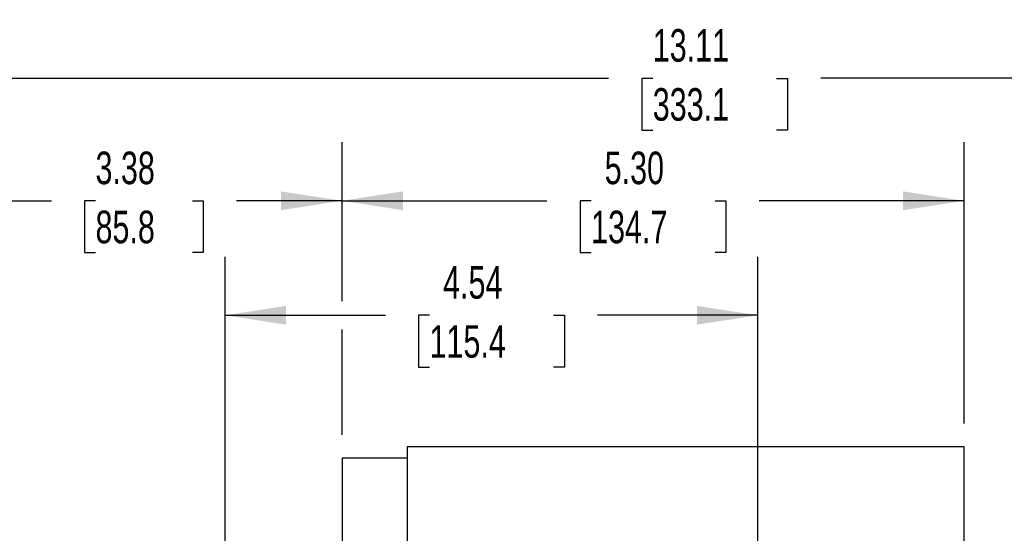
# Model space of a CAD drawing. Header units: inches. Extents: x 0 to 11, y 0 to 8.5.
# Tile 4 of 16: x 1.1 to 3.2, y 4.2 to 5.3. Entities that reach past the tile are written whole.
import ezdxf

# ---------------------------------------------------------------- set-up
doc = ezdxf.new("R2010")
doc.units = ezdxf.units.IN
doc.header["$MEASUREMENT"] = 0
doc.layers.add('DIMENSIONS', color=140, linetype='Continuous', lineweight=25)
doc.styles.add('SLDTEXTSTYLE0', font='TXT', dxfattribs={"width": 0.7})
doc.dimstyles.new('SLDDIMSTYLE0', dxfattribs={"dimtxt": 0.069444, "dimasz": 0.13, "dimexe": 0, "dimexo": 0.0625, "dimgap": 0.017361, "dimtad": 0, "dimtih": 1, "dimtoh": 1, "dimlfac": 4, "dimrnd": 1e-09, "dimzin": 12, "dimdsep": 46, "dimtxsty": 'SLDTEXTSTYLE0', "dimsah": 1, "dimcen": 0.09, "dimadec": 0, "dimazin": 3, "dimtfac": 1, "dimtofl": 0, "dimtmove": 0, "dimatfit": 3, "dimfxl": 0, "dimfrac": 2, "dimtolj": 1, "dimtzin": 12, "dimarcsym": 0})
doc.dimstyles.new('SLDDIMSTYLE1', dxfattribs={"dimtxt": 0.069444, "dimasz": 0.13, "dimexe": 0, "dimexo": 0.0625, "dimgap": 0.017361, "dimtad": 0, "dimtih": 1, "dimtoh": 1, "dimlfac": 4, "dimrnd": 1e-09, "dimzin": 4, "dimdsep": 46, "dimtxsty": 'SLDTEXTSTYLE0', "dimsah": 1, "dimcen": 0.09, "dimadec": 0, "dimazin": 1, "dimtfac": 1, "dimtofl": 0, "dimtmove": 0, "dimatfit": 3, "dimfxl": 0, "dimfrac": 2, "dimtolj": 1, "dimtzin": 12, "dimarcsym": 0})

# ---------------------------------------------------------------- blocks, each defined once
blk = doc.blocks.new('_D_4')
at = {"layer": 'DIMENSIONS'}
for p, q in [((0.9016, 3.9087), (0.9016, 5.2615)), ((4.1801, 3.3275), (4.1801, 5.2615)), ((0.9016, 5.1365), (2.3146, 5.1365)), ((2.4088, 5.1363), (2.3854, 5.1363)), ((2.3854, 5.1363), (2.3854, 5.0259)), ((2.6729, 5.1363), (2.6963, 5.1363)), ((2.6963, 5.1363), (2.6963, 5.0259)), ((4.1801, 5.1365), (2.7671, 5.1365)), ((2.3854, 5.0259), (2.4088, 5.0259)), ((2.6963, 5.0259), (2.6729, 5.0259))]:
    blk.add_line(p, q, dxfattribs=at)
for points in [[(0.9016, 5.1365), (1.0316, 5.1165), (1.0316, 5.1565)], [(4.1801, 5.1365), (4.0501, 5.1565), (4.0501, 5.1165)]]:
    blk.add_solid(points, dxfattribs=at)
at = {"layer": 'DIMENSIONS', "char_height": 0.06944, "attachment_point": 1, "style": 'SLDTEXTSTYLE0'}
for s, insert in [('13.11', (2.4088, 5.2414)), ('333.1', (2.4088, 5.1154))]:
    blk.add_mtext(s, dxfattribs=dict(at, insert=insert))
blk = doc.blocks.new('_D_5')
at = {"layer": 'DIMENSIONS'}
for p, q in [((0.9016, 3.8835), (0.9016, 5.0001)), ((1.7465, 4.6608), (1.7465, 5.0001)), ((0.9016, 4.8751), (1.1267, 4.8751)), ((1.2208, 4.8749), (1.1975, 4.8749)), ((1.1975, 4.8749), (1.1975, 4.7645)), ((1.4272, 4.8749), (1.4506, 4.8749)), ((1.4506, 4.8749), (1.4506, 4.7645)), ((1.7465, 4.8751), (1.5214, 4.8751)), ((1.1975, 4.7645), (1.2208, 4.7645)), ((1.4506, 4.7645), (1.4272, 4.7645)), ((1.7465, 4.3758), (1.7465, 4.6008))]:
    blk.add_line(p, q, dxfattribs=at)
for points in [[(0.9016, 4.8751), (1.0316, 4.8551), (1.0316, 4.8951)], [(1.7465, 4.8751), (1.6165, 4.8951), (1.6165, 4.8551)]]:
    blk.add_solid(points, dxfattribs=at)
at = {"layer": 'DIMENSIONS', "char_height": 0.06944, "attachment_point": 1, "style": 'SLDTEXTSTYLE0'}
for s, insert in [('3.38', (1.2208, 4.98)), ('85.8', (1.2208, 4.854))]:
    blk.add_mtext(s, dxfattribs=dict(at, insert=insert))
blk = doc.blocks.new('_D_6')
at = {"layer": 'DIMENSIONS'}
for p, q in [((1.7465, 4.6608), (1.7465, 5.0001)), ((3.0725, 4.3999), (3.0725, 5.0001)), ((1.7465, 4.8751), (2.1832, 4.8751)), ((2.2774, 4.8749), (2.2541, 4.8749)), ((2.2541, 4.8749), (2.2541, 4.7645)), ((2.5416, 4.8749), (2.5649, 4.8749)), ((2.5649, 4.8749), (2.5649, 4.7645)), ((3.0725, 4.8751), (2.6357, 4.8751)), ((2.2541, 4.7645), (2.2774, 4.7645)), ((2.5649, 4.7645), (2.5416, 4.7645)), ((1.7465, 4.3758), (1.7465, 4.6008))]:
    blk.add_line(p, q, dxfattribs=at)
for points in [[(1.7465, 4.8751), (1.8765, 4.8551), (1.8765, 4.8951)], [(3.0725, 4.8751), (2.9425, 4.8951), (2.9425, 4.8551)]]:
    blk.add_solid(points, dxfattribs=at)
at = {"layer": 'DIMENSIONS', "char_height": 0.06944, "attachment_point": 1, "style": 'SLDTEXTSTYLE0'}
for s, insert in [('5.30', (2.3063, 4.98)), ('134.7', (2.2774, 4.854))]:
    blk.add_mtext(s, dxfattribs=dict(at, insert=insert))
blk = doc.blocks.new('_D_7')
at = {"layer": 'DIMENSIONS'}
for p, q in [((1.497, 3.7075), (1.497, 4.7558)), ((2.6329, 3.7075), (2.6329, 4.7558)), ((1.497, 4.6308), (1.8387, 4.6308)), ((1.9329, 4.6307), (1.9095, 4.6307)), ((1.9095, 4.6307), (1.9095, 4.5202)), ((2.197, 4.6307), (2.2204, 4.6307)), ((2.2204, 4.6307), (2.2204, 4.5202)), ((2.6329, 4.6308), (2.2912, 4.6308)), ((1.9095, 4.5202), (1.9329, 4.5202)), ((2.2204, 4.5202), (2.197, 4.5202))]:
    blk.add_line(p, q, dxfattribs=at)
for points in [[(1.497, 4.6308), (1.627, 4.6108), (1.627, 4.6508)], [(2.6329, 4.6308), (2.5029, 4.6508), (2.5029, 4.6108)]]:
    blk.add_solid(points, dxfattribs=at)
at = {"layer": 'DIMENSIONS', "char_height": 0.06944, "attachment_point": 1, "style": 'SLDTEXTSTYLE0'}
for s, insert in [('4.54', (1.9618, 4.7357)), ('115.4', (1.9329, 4.6097))]:
    blk.add_mtext(s, dxfattribs=dict(at, insert=insert))

msp = doc.modelspace()

# ---------------------------------------------------------------- linework, layer by layer
for p, q in [((3.07246, 4.34986), (1.88496, 4.34986)), ((1.88496, 4.34986), (1.88496, 3.99099)), ((3.07246, 3.99099), (3.07246, 4.34986)), ((1.88496, 4.32581), (1.74648, 4.32581)), ((1.74648, 4.32581), (1.74648, 3.96694))]:
    msp.add_line(p, q)

# ---------------------------------------------------------------- dimensions: what is measured, and where the dimension line sits
at = {"layer": 'DIMENSIONS'}
for base, p1, p2, dimstyle, picture, middle in [((0.90157, 5.13648), (4.18011, 3.27751), (0.90157, 3.85866), 'SLDDIMSTYLE0', '_D_4', (2.54084, 5.13648)), ((1.74648, 4.87506), (0.90157, 3.83351), (1.74648, 4.32581), 'SLDDIMSTYLE0', '_D_5', (1.32402, 4.87506)), ((3.07246, 4.87506), (1.74648, 4.32581), (3.07246, 4.34986), 'SLDDIMSTYLE1', '_D_6', (2.40947, 4.87506)), ((2.63287, 4.63081), (1.49704, 3.65747), (2.63287, 3.65747), 'SLDDIMSTYLE0', '_D_7', (2.06496, 4.63081))]:
    dim = msp.add_linear_dim(base=base, p1=p1, p2=p2, dimstyle=dimstyle, dxfattribs=at)
    dim.commit()
    dim.dimension.update_dxf_attribs({"geometry": picture, "text_midpoint": middle, "dimtype": 160})

doc.saveas('drawing.dxf')
